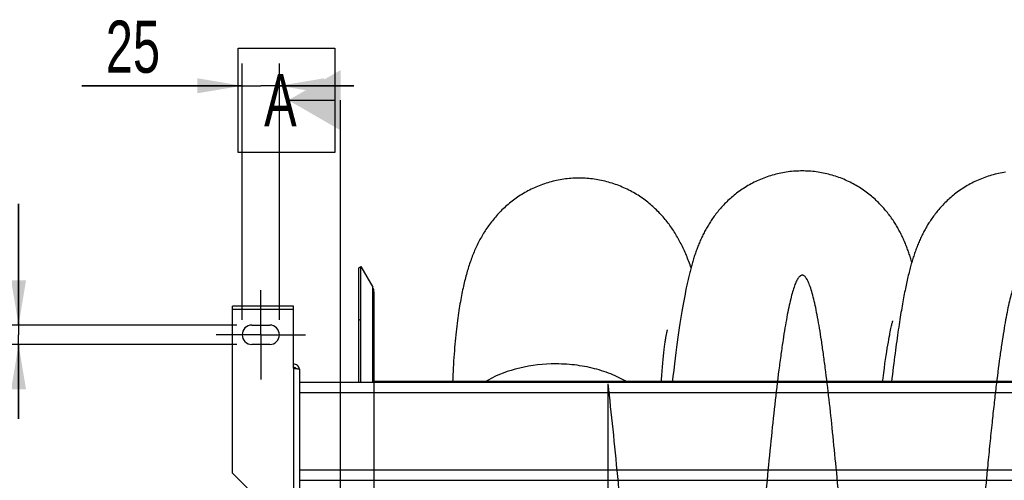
# Model space of a CAD drawing. Extents: x 0 to 420, y -81 to 390.
# Tile 5 of 18: x 142 to 208, y 106 to 137. Entities that reach past the tile are written whole.
import ezdxf

# ---------------------------------------------------------------- set-up
doc = ezdxf.new("R2010")
doc.units = 0
doc.header["$LTSCALE"] = 23.1
doc.linetypes.add('CENTER', pattern=[0.6, 0.375, -0.075, 0.075, -0.075])
doc.layers.get('0').update_dxf_attribs({"linetype": 'CONTINUOUS'})
for name, color, linetype in [('110528_DXF_CONTINUOUS_LINE', 7, 'CONTINUOUS'), ('110528_DXF_DIMENSION', 7, 'CONTINUOUS'), ('110534_DXF_AXIS', 7, 'CONTINUOUS'), ('110534_DXF_CONTINUOUS_LINE', 7, 'CONTINUOUS'), ('110591_DXF_CONTINUOUS_LINE', 7, 'CONTINUOUS'), ('110801_DXF_CONTINUOUS_LINE', 7, 'CONTINUOUS'), ('AG_HOSE_125_DXF_CONTINUOUS', 7, 'CONTINUOUS'), ('ASE_65_125-5_DXF_DIMENSION', 7, 'CONTINUOUS')]:
    doc.layers.add(name, color=color, linetype=linetype)
doc.styles.get("Standard").update_dxf_attribs({"font": 'txt', "width": 0.7})
doc.dimstyles.new('DIMSTYLE_3', dxfattribs={"dimtxt": 3.5, "dimasz": 3, "dimexe": 1.5, "dimexo": 1, "dimgap": 0.875, "dimtad": 1, "dimdec": 3, "dimlfac": 10, "dimtxsty": 'STANDARD', "dimblk": '_ARROW_FILLED', "dimblk1": '_ARROW_FILLED', "dimblk2": '_ARROW_FILLED', "dimcen": 0.09, "dimazin": 3, "dimtp": 0.2, "dimtm": 0.2, "dimtfac": 1, "dimtdec": 3, "dimtofl": 0, "dimtmove": 0, "dimatfit": 3, "dimtolj": 1})

# ---------------------------------------------------------------- blocks, each defined once
blk = doc.blocks.new('_ARROW_FILLED')
at = {"color": 0, "linetype": 'BYBLOCK'}
blk.add_solid([(0, 0), (-1, 0.167), (-1, -0.167)], dxfattribs=at)
blk = doc.blocks.new('*D3')
at = {"layer": 'ASE_65_125-5_DXF_DIMENSION', "color": 2, "linetype": 'CONTINUOUS'}
for p, q in [((156.467, 117.147), (156.467, 134.365)), ((158.967, 117.147), (158.967, 134.365)), ((156.467, 132.865), (145.71, 132.865)), ((145.71, 132.865), (157.717, 132.865)), ((163.967, 132.865), (157.717, 132.865)), ((158.967, 132.865), (163.967, 132.865))]:
    blk.add_line(p, q, dxfattribs=at)
at = {"layer": 'ASE_65_125-5_DXF_DIMENSION', "color": 2, "linetype": 'CONTINUOUS', "xscale": 3, "yscale": 3, "zscale": 3}
blk.add_blockref('_ARROW_FILLED', (156.467, 132.865), dxfattribs=at)
at = {"layer": 'ASE_65_125-5_DXF_DIMENSION', "color": 2, "linetype": 'CONTINUOUS', "xscale": 3, "yscale": 3, "zscale": 3, "rotation": 180}
blk.add_blockref('_ARROW_FILLED', (158.967, 132.865), dxfattribs=at)
at = {"layer": 'ASE_65_125-5_DXF_DIMENSION', "color": 2, "linetype": 'CONTINUOUS', "insert": (150.96, 137.24), "char_height": 3.5, "width": 7.875, "attachment_point": 3}
blk.add_mtext('25', dxfattribs=at)
blk = doc.blocks.new('*D4')
at = {"layer": 'ASE_65_125-5_DXF_DIMENSION', "color": 2, "linetype": 'CONTINUOUS'}
for p, q in [((141.467, 116.797), (141.467, 124.946)), ((141.467, 124.946), (141.467, 116.147)), ((156.117, 116.797), (139.967, 116.797)), ((141.467, 110.497), (141.467, 116.147)), ((156.117, 115.497), (139.967, 115.497)), ((141.467, 115.497), (141.467, 110.497))]:
    blk.add_line(p, q, dxfattribs=at)
at = {"layer": 'ASE_65_125-5_DXF_DIMENSION', "color": 2, "linetype": 'CONTINUOUS', "xscale": 3, "yscale": 3, "zscale": 3}
for p, rotation in [((141.467, 116.797), 270), ((141.467, 115.497), 90)]:
    blk.add_blockref('_ARROW_FILLED', p, dxfattribs=dict(at, rotation=rotation))
at = {"layer": 'ASE_65_125-5_DXF_DIMENSION', "color": 2, "linetype": 'CONTINUOUS', "insert": (137.092, 120.446), "char_height": 3.5, "width": 6.75, "attachment_point": 1, "rotation": 90}
blk.add_mtext('13', dxfattribs=at)

msp = doc.modelspace()

# ---------------------------------------------------------------- linework, layer by layer
at = {"layer": '110528_DXF_CONTINUOUS_LINE', "color": 7, "linetype": 'CONTINUOUS'}
for p, q in [((164.29894, 120.64691), (164.42885, 120.72191)), ((164.42885, 112.96909), (164.42885, 120.72191)), ((164.42885, 120.72191), (165.22788, 119.33794)), ((165.31497, 112.96909), (165.31497, 119.01294))]:
    msp.add_line(p, q, dxfattribs=at)
at = {"layer": '110528_DXF_CONTINUOUS_LINE', "color": 3, "linetype": 'CONTINUOUS'}
msp.add_line((164.29894, 112.96909), (164.29894, 120.64691), dxfattribs=at)
at = {"layer": '110528_DXF_CONTINUOUS_LINE', "color": 9, "linetype": 'CONTINUOUS'}
for p, q in [((165.22788, 112.96909), (165.22788, 119.33794)), ((164.29894, 117.13534), (164.42885, 117.20156))]:
    msp.add_line(p, q, dxfattribs=at)
at = {"layer": '110528_DXF_CONTINUOUS_LINE', "color": 7, "linetype": 'CONTINUOUS'}
msp.add_arc((164.66497, 119.01294), 0.65, 0, 30, dxfattribs=at)
at = {"layer": '110528_DXF_DIMENSION', "color": 2, "linetype": 'CONTINUOUS'}
for p, q in [((156.19222, 128.39634), (156.19222, 135.39634)), ((156.19222, 135.39634), (162.69222, 135.39634)), ((162.69222, 135.39634), (162.69222, 128.39634)), ((159.56722, 131.89634), (162.69222, 131.89634)), ((163.06722, 49.39749), (163.06722, 131.89634)), ((162.69222, 128.39634), (156.19222, 128.39634))]:
    msp.add_line(p, q, dxfattribs=at)
msp.add_solid([(163.06722, 133.91706), (163.06722, 129.87561), (159.56722, 131.89634)], dxfattribs=at)
at = {"layer": '110534_DXF_AXIS', "color": 7, "linetype": 'CENTER'}
for q in [(157.71722, 119.14692), (154.71721, 116.14691), (157.71722, 113.1469), (160.71723, 116.14691)]:
    msp.add_line((157.71722, 116.14691), q, dxfattribs=at)
at = {"layer": '110534_DXF_CONTINUOUS_LINE', "color": 3, "linetype": 'CONTINUOUS'}
for p, q in [((155.81722, 106.85222), (155.81722, 118.07358)), ((159.91722, 118.07357), (155.81722, 118.07357)), ((159.91722, 113.89917), (159.91722, 118.07358)), ((157.11722, 116.79691), (158.31722, 116.79691)), ((158.31722, 115.49691), (157.11722, 115.49691)), ((160.31722, 113.83896), (160.31722, 78.14691)), ((155.81722, 106.85222), (158.81722, 103.85222))]:
    msp.add_line(p, q, dxfattribs=at)
at = {"layer": '110534_DXF_CONTINUOUS_LINE', "color": 9, "linetype": 'CONTINUOUS'}
for p, q in [((155.81722, 117.87357), (159.91722, 117.87357)), ((159.91722, 113.89917), (159.91722, 103.65826))]:
    msp.add_line(p, q, dxfattribs=at)
at = {"layer": '110534_DXF_CONTINUOUS_LINE', "color": 3, "linetype": 'CONTINUOUS'}
for centre, radius, start, end in [((157.11722, 116.14691), 0.65, 90, 270), ((158.31722, 116.14691), 0.65, 270, 90), ((159.92577, 113.78158), 0.39145, 9.3446493, 10.1091505)]:
    msp.add_arc(centre, radius, start, end, dxfattribs=at)
for points, knots in [([(160.31114, 113.85029), (160.3031, 113.89543), (160.27061, 113.98376), (160.17938, 114.09097), (160.05677, 114.16098), (159.96351, 114.17716), (159.91722, 114.17716)], [0, 0, 0, 0, 0.24875061, 0.49833507, 0.74886161, 1, 1, 1, 1]), ([(159.91722, 113.89917), (159.96826, 113.89428), (160.04241, 113.88719), (160.13662, 113.87709), (160.19665, 113.8697), (160.24541, 113.86272), (160.28314, 113.85516), (160.30441, 113.84958), (160.31722, 113.84255), (160.31722, 113.83896)], [0, 0, 0, 0, 0.37771184, 0.54853637, 0.69852876, 0.82207755, 0.91471109, 0.97358369, 1, 1, 1, 1])]:
    msp.add_open_spline(points, degree=3, knots=knots, dxfattribs=at)
at = {"layer": '110534_DXF_CONTINUOUS_LINE', "color": 7, "linetype": 'CONTINUOUS'}
msp.add_open_spline([(159.91722, 113.97939), (159.9514, 113.97939), (160.02079, 113.96152), (160.07204, 113.91133), (160.08947, 113.88212)], degree=3, knots=[0, 0, 0, 0, 0.50119096, 1, 1, 1, 1], dxfattribs=at)
at = {"layer": '110591_DXF_CONTINUOUS_LINE', "color": 7, "linetype": 'CONTINUOUS'}
for p, q in [((170.58312, 113.01191), (165.31497, 113.01191)), ((185.33116, 113.01191), (184.59984, 113.01191)), ((200.04224, 113.01191), (199.4351, 113.01191))]:
    msp.add_line(p, q, dxfattribs=at)
at = {"layer": '110801_DXF_CONTINUOUS_LINE', "color": 7, "linetype": 'CONTINUOUS'}
for p, q in [((160.31722, 112.96909), (232.51722, 112.96909)), ((160.31722, 106.37877), (232.51722, 106.37877))]:
    msp.add_line(p, q, dxfattribs=at)
at = {"layer": '110801_DXF_CONTINUOUS_LINE', "color": 9, "linetype": 'CONTINUOUS'}
for p, q in [((160.31722, 112.26921), (232.51722, 112.26921)), ((160.31722, 107.07889), (232.51722, 107.07889))]:
    msp.add_line(p, q, dxfattribs=at)
at = {"layer": 'AG_HOSE_125_DXF_CONTINUOUS', "color": 7, "linetype": 'CONTINUOUS'}
for p, q in [((186.22186, 119.08632), (186.18061, 118.87635)), ((186.09806, 118.43583), (186.05653, 118.2038)), ((186.13938, 118.65972), (186.09806, 118.43583)), ((186.18061, 118.87635), (186.13938, 118.65972)), ((185.97263, 117.71346), (185.93014, 117.45412)), ((186.01473, 117.96317), (185.97263, 117.71346)), ((186.05653, 118.2038), (186.01473, 117.96317)), ((185.88719, 117.18436), (185.84373, 116.90361)), ((185.93014, 117.45412), (185.88719, 117.18436)), ((200.06816, 116.88257), (200.08179, 116.93755)), ((200.11764, 117.07133), (200.12118, 117.08331)), ((185.75514, 116.30705), (185.70996, 115.99035)), ((185.79972, 116.6113), (185.75514, 116.30705)), ((185.84373, 116.90361), (185.79972, 116.6113)), ((199.92573, 116.21707), (199.95108, 116.34615)), ((199.95108, 116.34615), (199.97476, 116.4628)), ((199.97476, 116.4628), (199.99678, 116.56787)), ((199.99678, 116.56787), (200.01714, 116.66182)), ((200.01714, 116.66182), (200.03581, 116.74516)), ((200.03581, 116.74516), (200.05281, 116.81855)), ((200.05281, 116.81855), (200.06816, 116.88257)), ((185.66412, 115.66051), (185.61758, 115.31681)), ((185.70996, 115.99035), (185.66412, 115.66051)), ((199.78915, 115.45395), (199.82269, 115.65142)), ((199.82269, 115.65142), (199.85449, 115.83277)), ((199.85449, 115.83277), (199.88439, 115.99785)), ((185.57025, 114.95833), (185.52197, 114.5834)), ((185.61758, 115.31681), (185.57025, 114.95833)), ((199.67892, 114.76155), (199.71722, 115.00948)), ((199.71722, 115.00948), (199.75396, 115.24004)), ((199.75396, 115.24004), (199.78915, 115.45395)), ((185.52197, 114.5834), (185.47253, 114.18999)), ((199.59784, 114.21182), (199.6391, 114.49574)), ((199.6391, 114.49574), (199.67892, 114.76155)), ((185.42184, 113.77657), (185.36971, 113.34099)), ((185.47253, 114.18999), (185.42184, 113.77657)), ((199.511, 113.58719), (199.55512, 113.90909)), ((199.55512, 113.90909), (199.59784, 114.21182)), ((185.36971, 113.34099), (185.32618, 112.96909)), ((199.42958, 112.96909), (199.46556, 113.24612)), ((199.46556, 113.24612), (199.511, 113.58719))]:
    msp.add_line(p, q, dxfattribs=at)
at = {"layer": 'AG_HOSE_125_DXF_CONTINUOUS', "color": 9, "linetype": 'CONTINUOUS'}
for p, q in [((165.31497, 68.14691), (165.31497, 113.01191)), ((227.31497, 113.01191), (165.31497, 113.01191)), ((181.01497, 90.64691), (181.01497, 112.85214))]:
    msp.add_line(p, q, dxfattribs=at)
at = {"layer": 'AG_HOSE_125_DXF_CONTINUOUS', "color": 7, "linetype": 'CONTINUOUS'}
for points in [[(194.04359, 127.14685), (193.93933, 127.14609), (193.81859, 127.14332), (193.69792, 127.13853), (193.57733, 127.1317), (193.45686, 127.12286), (193.33658, 127.11198), (193.21652, 127.0991), (193.0967, 127.0842), (192.9772, 127.06729), (192.85803, 127.04839), (192.73923, 127.0275), (192.62086, 127.00464), (192.50295, 126.97981), (192.38554, 126.95302), (192.26868, 126.9243), (192.1524, 126.89365), (192.03674, 126.86109), (191.92175, 126.82665), (191.80747, 126.79033), (191.69392, 126.75216), (191.58116, 126.71217), (191.46922, 126.67036), (191.35812, 126.62677), (191.24797, 126.58143), (191.13876, 126.53437), (191.03053, 126.48562), (190.92338, 126.43522), (190.81734, 126.38322), (190.71241, 126.32963), (190.60869, 126.27453), (190.5062, 126.21794), (190.40496, 126.1599), (190.30505, 126.10049), (190.20649, 126.03973), (190.10929, 125.97767), (190.01358, 125.91442), (189.91935, 125.85001), (189.82661, 125.78449), (189.73548, 125.71797), (189.64596, 125.65051), (189.55804, 125.58215), (189.47177, 125.51296), (189.38717, 125.44301), (189.3042, 125.37233), (189.22287, 125.30097), (189.14317, 125.22896), (189.06507, 125.15635), (188.9886, 125.08319), (188.9137, 125.0095), (188.84039, 124.93533), (188.76873, 124.86081), (188.69869, 124.78596), (188.63025, 124.71083), (188.5635, 124.63557), (188.4984, 124.56021), (188.43494, 124.4848), (188.37315, 124.40946), (188.31305, 124.33427), (188.25456, 124.25923), (188.19765, 124.18436), (188.1423, 124.10973), (188.08846, 124.03533), (188.03602, 123.96106), (187.98493, 123.88696), (187.93518, 123.81305), (187.88664, 123.73921), (187.83929, 123.66545), (187.7931, 123.59179), (187.74798, 123.51812), (187.70389, 123.44446), (187.66082, 123.3708), (187.61869, 123.29707), (187.57747, 123.22325), (187.53715, 123.14935), (187.49765, 123.07529), (187.45896, 123.00105), (187.42106, 122.92663), (187.3839, 122.852), (187.34747, 122.77712), (187.31174, 122.70199), (187.27674, 122.6267), (187.24244, 122.55121), (187.20883, 122.47552), (187.17591, 122.39968), (187.14365, 122.3237), (187.11205, 122.24754), (187.08109, 122.17124), (187.05076, 122.09482), (187.02103, 122.01822), (186.99188, 121.94145), (186.9633, 121.86451), (186.93526, 121.78735), (186.90771, 121.70992), (186.88064, 121.63216), (186.85403, 121.55407), (186.82785, 121.47562), (186.8021, 121.39678), (186.77674, 121.31753), (186.75176, 121.23782), (186.72715, 121.15764), (186.70287, 121.07695), (186.67892, 120.99571), (186.65528, 120.91389), (186.63193, 120.83147), (186.60884, 120.74835), (186.58599, 120.6645), (186.56338, 120.57989), (186.54098, 120.49443), (186.51876, 120.40807), (186.49672, 120.32078), (186.47485, 120.23256), (186.45315, 120.14337), (186.43161, 120.05318), (186.4102, 119.96194), (186.38893, 119.86966), (186.36778, 119.77627), (186.34672, 119.68167), (186.32574, 119.58578), (186.30484, 119.48862), (186.284, 119.39012), (186.26324, 119.29028), (186.22186, 119.08632)], [(201.39909, 121.02654), (201.38428, 121.07679), (201.35929, 121.15982), (201.33399, 121.24216), (201.30835, 121.32387), (201.28235, 121.40497), (201.25598, 121.48546), (201.22924, 121.56537), (201.2021, 121.64474), (201.17454, 121.72362), (201.14654, 121.80202), (201.11807, 121.88), (201.08909, 121.95766), (201.05956, 122.03507), (201.02947, 122.11221), (200.99876, 122.18919), (200.96741, 122.26602), (200.9354, 122.34272), (200.9027, 122.41933), (200.86925, 122.4959), (200.83506, 122.57242), (200.80012, 122.6488), (200.76442, 122.7251), (200.72792, 122.80129), (200.69069, 122.87724), (200.65269, 122.95298), (200.6139, 123.0285), (200.5744, 123.10365), (200.53418, 123.1784), (200.49321, 123.25281), (200.4515, 123.32682), (200.40908, 123.40036), (200.3659, 123.47353), (200.32184, 123.5465), (200.27687, 123.61926), (200.23098, 123.69182), (200.18399, 123.76442), (200.13589, 123.83704), (200.08663, 123.90967), (200.03599, 123.98259), (199.98393, 124.05582), (199.93043, 124.12928), (199.87533, 124.2031), (199.81855, 124.27735), (199.76011, 124.35189), (199.70001, 124.42663), (199.63823, 124.50154), (199.57474, 124.57656), (199.50961, 124.65154), (199.44281, 124.72643), (199.37432, 124.80121), (199.30423, 124.87571), (199.23252, 124.94988), (199.15915, 125.02371), (199.0842, 125.09707), (199.00765, 125.16991), (198.92948, 125.24221), (198.84969, 125.31392), (198.76826, 125.38499), (198.68518, 125.4554), (198.6005, 125.52504), (198.5142, 125.59389), (198.42627, 125.66191), (198.33681, 125.72897), (198.2458, 125.79505), (198.15326, 125.8601), (198.05926, 125.92402), (197.96382, 125.98677), (197.86693, 126.04833), (197.76869, 126.1086), (197.6691, 126.16754), (197.56818, 126.22512), (197.46603, 126.28126), (197.36265, 126.33593), (197.25807, 126.3891), (197.15238, 126.44069), (197.04559, 126.4907), (196.93774, 126.53907), (196.8289, 126.58577), (196.71913, 126.63075), (196.60842, 126.67401), (196.49688, 126.71549), (196.38453, 126.75517), (196.2714, 126.79305), (196.15755, 126.82908), (196.04301, 126.86325), (195.92781, 126.89555), (195.81201, 126.92595), (195.69563, 126.95445), (195.57872, 126.98102), (195.46133, 127.00565), (195.34349, 127.02833), (195.22523, 127.04905), (195.10661, 127.0678), (194.98765, 127.08457), (194.86839, 127.09936), (194.74887, 127.11216), (194.62914, 127.12295), (194.50922, 127.13175), (194.38915, 127.13853), (194.26899, 127.14331), (194.14874, 127.14608), (194.04359, 127.14685)], [(207.68866, 127.06724), (207.56955, 127.04835), (207.45081, 127.02748), (207.3325, 127.00464), (207.21465, 126.97984), (207.09729, 126.95308), (206.98049, 126.92438), (206.86427, 126.89377), (206.74867, 126.86124), (206.63374, 126.82683), (206.51951, 126.79055), (206.406, 126.75242), (206.2933, 126.71246), (206.18144, 126.67071), (206.07042, 126.62717), (205.96035, 126.5819), (205.85124, 126.53491), (205.74311, 126.48623), (205.63604, 126.4359), (205.53005, 126.38396), (205.42516, 126.33043), (205.32148, 126.27538), (205.21902, 126.21885), (205.11779, 126.16085), (205.0179, 126.10149), (204.91937, 126.0408), (204.82221, 125.9788), (204.72651, 125.9156), (204.63227, 125.85124), (204.53951, 125.78574), (204.4483, 125.71921), (204.35862, 125.65167), (204.27049, 125.58318), (204.18396, 125.51382), (204.09902, 125.44362), (204.01568, 125.37263), (203.93403, 125.301), (203.85408, 125.22876), (203.77579, 125.15597), (203.69928, 125.08277), (203.62456, 125.00924), (203.55156, 124.93539), (203.48028, 124.86128), (203.41072, 124.78696), (203.34282, 124.71246), (203.27654, 124.63778), (203.21187, 124.56298), (203.14877, 124.48808), (203.0872, 124.41309), (203.02712, 124.33802), (202.96852, 124.26292), (202.91138, 124.18786), (202.85569, 124.11284), (202.80142, 124.0379), (202.74856, 123.96312), (202.69711, 123.88854), (202.64702, 123.81415), (202.59827, 123.74001), (202.55086, 123.66618), (202.50473, 123.59263), (202.45972, 123.51919), (202.41583, 123.44588), (202.37301, 123.37269), (202.33111, 123.29942), (202.2901, 123.22603), (202.24997, 123.15255), (202.21059, 123.07879), (202.17194, 123.0047), (202.134, 122.93032), (202.09673, 122.85554), (202.06009, 122.78031), (202.02408, 122.70466), (201.98872, 122.62864), (201.95399, 122.55223), (201.91987, 122.47541), (201.88635, 122.3982), (201.85342, 122.32056), (201.82105, 122.24249), (201.78924, 122.16397), (201.75797, 122.08499), (201.72722, 122.00551), (201.69697, 121.92552), (201.66721, 121.845), (201.63791, 121.7639), (201.60906, 121.68221), (201.58064, 121.5999), (201.55263, 121.51692), (201.52498, 121.43317), (201.4977, 121.34864), (201.47075, 121.26326), (201.44407, 121.17685), (201.41765, 121.08936), (201.39147, 121.00076), (201.36549, 120.91087), (201.33969, 120.81961), (201.31406, 120.72695), (201.28859, 120.63288), (201.26328, 120.53735), (201.23811, 120.44028), (201.21306, 120.34159), (201.18811, 120.2412), (201.16324, 120.13906), (201.13847, 120.03511), (201.11376, 119.92929), (201.08911, 119.82154), (201.06453, 119.71185), (201.04, 119.60019), (201.01552, 119.48648), (200.99106, 119.37062), (200.96662, 119.25259), (200.9422, 119.13229), (200.91775, 119.00959), (200.89328, 118.88437), (200.86877, 118.75663), (200.84425, 118.62636), (200.8197, 118.49353), (200.79511, 118.35804), (200.77047, 118.21983), (200.7458, 118.07891), (200.72106, 117.93515), (200.69621, 117.7882), (200.67124, 117.63796), (200.64614, 117.4844), (200.6209, 117.32724), (200.5955, 117.16646), (200.56993, 117.00194), (200.54415, 116.83329), (200.51815, 116.66039), (200.49192, 116.4832), (200.46544, 116.30142), (200.4387, 116.11488), (200.4117, 115.92355), (200.38443, 115.72735), (200.3569, 115.52616), (200.3291, 115.3199), (200.30104, 115.10857), (200.27273, 114.89204), (200.24415, 114.67026), (200.21532, 114.44328), (200.18623, 114.21086), (200.15689, 113.97308), (200.12737, 113.73053), (200.09766, 113.48294), (200.06777, 113.23047), (200.03786, 112.97441), (200.03724, 112.96909)], [(179.11727, 126.66532), (179.01224, 126.66509), (178.89036, 126.66293), (178.76854, 126.65874), (178.64682, 126.6525), (178.52522, 126.64424), (178.4038, 126.63394), (178.28259, 126.62163), (178.16162, 126.60729), (178.04096, 126.59094), (177.92062, 126.57259), (177.80064, 126.55225), (177.68109, 126.52991), (177.56197, 126.50561), (177.44334, 126.47933), (177.32524, 126.45112), (177.20771, 126.42096), (177.09079, 126.38889), (176.97453, 126.35492), (176.85895, 126.31907), (176.7441, 126.28136), (176.63004, 126.24181), (176.51678, 126.20044), (176.40437, 126.15728), (176.29288, 126.11237), (176.18234, 126.06573), (176.07278, 126.01738), (175.96427, 125.96739), (175.85684, 125.91576), (175.7505, 125.86254), (175.64534, 125.80778), (175.54137, 125.7515), (175.4386, 125.69375), (175.33711, 125.63457), (175.23691, 125.57401), (175.138, 125.51209), (175.04045, 125.44888), (174.94427, 125.38442), (174.84947, 125.31874), (174.75608, 125.2519), (174.66411, 125.18393), (174.57357, 125.11486), (174.48447, 125.04475), (174.39681, 124.97363), (174.31059, 124.90153), (174.22583, 124.8285), (174.14253, 124.75457), (174.06068, 124.67978), (173.98029, 124.60418), (173.90139, 124.52782), (173.82395, 124.45071), (173.74792, 124.37285), (173.6733, 124.29427), (173.60008, 124.21499), (173.52819, 124.13499), (173.45759, 124.05423), (173.38832, 123.97279), (173.32043, 123.89078), (173.25393, 123.80824), (173.18879, 123.72517), (173.12509, 123.64174), (173.06283, 123.55797), (173.00197, 123.47389), (172.94254, 123.38956), (172.88451, 123.30504), (172.82786, 123.22031), (172.77257, 123.13543), (172.71866, 123.05049), (172.66606, 122.96542), (172.61461, 122.88004), (172.56434, 122.79441), (172.51517, 122.70848), (172.46688, 122.62185), (172.41942, 122.53447), (172.3728, 122.44637), (172.3269, 122.35731), (172.28164, 122.26713), (172.23708, 122.17593), (172.1933, 122.08388), (172.15028, 121.99094), (172.10802, 121.8971), (172.0666, 121.80257), (172.02602, 121.70736), (171.98624, 121.61142), (171.9473, 121.51488), (171.9092, 121.41774), (171.87189, 121.31993), (171.83539, 121.22154), (171.79969, 121.12258), (171.76474, 121.02297), (171.73051, 120.92264), (171.69698, 120.82157), (171.66412, 120.71971), (171.63189, 120.61695), (171.60027, 120.51328), (171.56924, 120.40863), (171.53876, 120.30285), (171.50881, 120.1959), (171.47937, 120.08774), (171.4504, 119.97814), (171.42187, 119.86707), (171.39377, 119.75447), (171.36608, 119.64012), (171.33877, 119.52403), (171.31185, 119.40608), (171.28522, 119.28587), (171.25889, 119.16334), (171.23287, 119.03841), (171.20708, 118.91071), (171.18155, 118.78013), (171.15626, 118.64661), (171.1312, 118.50979), (171.10635, 118.36957), (171.08174, 118.22584), (171.05732, 118.07818), (171.03311, 117.92652), (171.00912, 117.77068), (170.98528, 117.60997), (170.96158, 117.44401), (170.93808, 117.27288), (170.91484, 117.09655), (170.89184, 116.91459), (170.86915, 116.72712), (170.84691, 116.53503), (170.82515, 116.33825), (170.80388, 116.1366), (170.7832, 115.93091), (170.76314, 115.72104), (170.7437, 115.50699), (170.72502, 115.28981), (170.70709, 115.06961), (170.68991, 114.84624), (170.67355, 114.62047), (170.65801, 114.39246), (170.64326, 114.16207), (170.62932, 113.92969), (170.6162, 113.69529), (170.6039, 113.45898), (170.59244, 113.22138), (170.58126, 112.96909)], [(186.5832, 120.65407), (186.5557, 120.73414), (186.51731, 120.8431), (186.47835, 120.95098), (186.43879, 121.05774), (186.39862, 121.16346), (186.35781, 121.26817), (186.31639, 121.37177), (186.27431, 121.47434), (186.23157, 121.57591), (186.1882, 121.67637), (186.14418, 121.77574), (186.09949, 121.87409), (186.05415, 121.97133), (186.00815, 122.0675), (185.96147, 122.16266), (185.91411, 122.25674), (185.86608, 122.34978), (185.81734, 122.44182), (185.76793, 122.5328), (185.71788, 122.62269), (185.66711, 122.71158), (185.61557, 122.79962), (185.56325, 122.88677), (185.51011, 122.97311), (185.45598, 123.05888), (185.40086, 123.14409), (185.3447, 123.22875), (185.28733, 123.3131), (185.22866, 123.39721), (185.16872, 123.48099), (185.10747, 123.56445), (185.04485, 123.6476), (184.98088, 123.73039), (184.91559, 123.81271), (184.84898, 123.89455), (184.781, 123.97588), (184.71169, 124.05665), (184.64102, 124.13685), (184.56897, 124.21644), (184.49555, 124.29538), (184.42076, 124.37365), (184.34456, 124.45122), (184.26697, 124.52805), (184.18798, 124.60412), (184.10757, 124.6794), (184.02573, 124.75388), (183.94244, 124.82751), (183.8577, 124.90028), (183.77148, 124.97216), (183.68378, 125.04312), (183.59458, 125.11313), (183.50387, 125.18217), (183.41161, 125.25022), (183.31782, 125.31722), (183.22253, 125.38312), (183.12571, 125.44789), (183.0274, 125.51148), (182.92768, 125.57379), (182.82656, 125.63479), (182.72405, 125.69443), (182.62026, 125.75262), (182.5152, 125.80934), (182.40889, 125.86454), (182.30141, 125.91817), (182.19278, 125.97019), (182.08302, 126.02057), (181.9722, 126.06926), (181.86035, 126.11623), (181.74748, 126.16145), (181.63368, 126.20489), (181.51898, 126.24651), (181.40339, 126.28629), (181.287, 126.32419), (181.16984, 126.3602), (181.05192, 126.3943), (180.93334, 126.42644), (180.81412, 126.45662), (180.69429, 126.48483), (180.57392, 126.51103), (180.45306, 126.53522), (180.33172, 126.55738), (180.20997, 126.5775), (180.08784, 126.59557), (179.96536, 126.61158), (179.84258, 126.62552), (179.71954, 126.63739), (179.59627, 126.64717), (179.47283, 126.65487), (179.34925, 126.66047), (179.22556, 126.66398), (179.11727, 126.66532)], [(200.08179, 116.93755), (200.09362, 116.98359), (200.09883, 117.00337), (200.10357, 117.02103), (200.10783, 117.03661), (200.1116, 117.05016), (200.11487, 117.06172), (200.11764, 117.07133)], [(184.59748, 112.96909), (184.60299, 113.06917), (184.6117, 113.21823), (184.62075, 113.36462), (184.63015, 113.50838), (184.63987, 113.64945), (184.64991, 113.78791), (184.66025, 113.92367), (184.67086, 114.05645), (184.68173, 114.18635), (184.69284, 114.31325), (184.70414, 114.43668), (184.7156, 114.55658), (184.72722, 114.67302), (184.73893, 114.78567), (184.75072, 114.89458), (184.76258, 114.99978), (184.77442, 115.10091), (184.78623, 115.19806), (184.79799, 115.29127), (184.80962, 115.38023), (184.82108, 115.4649), (184.83238, 115.54547), (184.84347, 115.62196), (184.85432, 115.69437), (184.86492, 115.76285), (184.87528, 115.82764), (184.88536, 115.88884), (184.89516, 115.94651), (184.90466, 116.00074), (184.91382, 116.05157), (184.92264, 116.09912), (184.93111, 116.14351), (184.93921, 116.1848), (184.94692, 116.22307), (184.95424, 116.25842), (184.96115, 116.29088), (184.96763, 116.32053), (184.97368, 116.3475), (184.97929, 116.37187), (184.98445, 116.39367), (184.98912, 116.41296), (184.99332, 116.42981), (184.997, 116.44425), (185.00015, 116.45628), (185.00275, 116.46596), (185.00477, 116.47331), (185.0062, 116.47837), (185.007, 116.48116), (185.00719, 116.4818)], [(199.88439, 115.99785), (199.91242, 116.14766), (199.92573, 116.21707)]]:
    msp.add_lwpolyline(points, dxfattribs=at)
at = {"layer": 'AG_HOSE_125_DXF_CONTINUOUS', "color": 9, "linetype": 'CONTINUOUS'}
msp.add_open_spline([(214.11497, 71.22584), (213.97062, 72.59485), (213.67662, 75.61822), (213.25654, 80.41861), (212.8135, 85.83613), (212.44304, 90.51682), (212.13988, 94.32888), (211.91571, 97.11491), (211.6857, 99.91252), (211.44955, 102.691), (211.21349, 105.34565), (210.97181, 107.9111), (210.72421, 110.34934), (210.48041, 112.52833), (210.24872, 114.37607), (210.0276, 115.93142), (209.83229, 117.10719), (209.66651, 117.94941), (209.54879, 118.47811), (209.43131, 118.93538), (209.31424, 119.32034), (209.19766, 119.63223), (209.09404, 119.8466), (209.00654, 119.98001), (208.94243, 120.05566), (208.87766, 120.1098), (208.81131, 120.142), (208.74321, 120.15037), (208.67554, 120.13384), (208.60981, 120.09417), (208.54743, 120.03477), (208.48704, 119.95753), (208.40264, 119.82272), (208.30026, 119.60478), (208.18358, 119.28574), (208.06237, 118.87985), (207.93786, 118.38346), (207.81044, 117.79364), (207.68276, 117.12209), (207.55489, 116.3707), (207.42692, 115.54164), (207.24957, 114.28932), (207.0782, 112.9261), (206.90874, 111.45512), (206.77133, 110.19232), (206.63023, 108.82545), (206.45913, 107.08595), (206.26379, 104.98975), (206.03923, 102.45227), (205.80873, 99.73382), (205.4908, 95.85977), (205.08651, 90.77029), (204.68301, 85.68004), (204.35149, 81.63743), (204.1092, 78.77692), (203.86076, 75.97494), (203.6056, 73.2708), (203.35075, 70.77621), (203.09064, 68.47011), (202.86208, 66.68398), (202.66921, 65.36732), (202.53659, 64.54683), (202.41062, 63.84593), (202.2927, 63.25794), (202.17502, 62.74022), (202.0551, 62.28464), (201.94887, 61.94684), (201.85876, 61.71015), (201.79484, 61.56388), (201.73097, 61.43931), (201.66711, 61.33645), (201.60312, 61.2552), (201.53861, 61.1955), (201.47273, 61.15759), (201.40492, 61.14307), (201.33689, 61.15352), (201.27071, 61.18764), (201.20603, 61.2436), (201.14197, 61.32107), (201.07809, 61.42014), (201.01206, 61.54509), (200.94433, 61.6975), (200.84639, 61.95391), (200.72679, 62.33906), (200.58942, 62.87745), (200.45589, 63.4941), (200.32533, 64.18216), (200.19749, 64.93476), (200.06948, 65.76489), (199.88359, 67.07888), (199.64981, 68.95515), (199.37457, 71.46024), (199.09888, 74.23677), (198.87045, 76.72475), (198.68411, 78.84773), (198.5353, 80.58961), (198.38251, 82.42055), (198.20463, 84.59385), (198.00644, 87.05845), (197.78202, 89.88106), (197.55171, 92.78587), (197.31539, 95.74483), (197.07909, 98.65137), (196.83673, 101.54923), (196.58818, 104.40049), (196.33879, 107.10233), (196.09583, 109.55348), (195.85493, 111.78836), (195.64418, 113.54721), (195.4673, 114.87087), (195.33925, 115.75649), (195.21128, 116.56629), (195.08345, 117.29789), (194.95585, 117.94918), (194.82578, 118.5306), (194.69293, 119.03549), (194.57324, 119.40641), (194.47511, 119.65119), (194.40597, 119.79825), (194.33689, 119.91986), (194.27032, 120.01252), (194.20663, 120.07857), (194.14656, 120.1216), (194.08517, 120.14556), (194.02272, 120.14905), (193.96086, 120.13174), (193.90041, 120.09495), (193.84088, 120.0396), (193.7797, 119.96323), (193.71711, 119.86423), (193.62594, 119.6888), (193.51525, 119.41266), (193.38879, 119.01476), (193.26185, 118.53174), (193.13454, 117.96485), (193.00695, 117.31564), (192.87913, 116.58609), (192.7471, 115.75264), (192.61158, 114.81344), (192.41964, 113.36575), (192.19139, 111.43168), (191.93077, 108.96562), (191.66782, 106.25368), (191.39792, 103.26347), (191.12135, 100.02437), (190.84466, 96.65256), (190.5641, 93.14887), (190.27205, 89.46326), (189.99335, 85.96254), (189.73098, 82.73288), (189.48861, 79.83185), (189.24005, 76.97636), (188.98479, 74.20571), (188.72979, 71.63335), (188.46939, 69.23632), (188.24099, 67.36628), (188.04866, 65.97547), (187.91318, 65.08041), (187.7812, 64.29143), (187.65348, 63.60642), (187.52604, 63.00284), (187.3962, 62.47152), (187.28116, 62.07735), (187.18349, 61.80103), (187.11428, 61.63052), (187.04515, 61.48544), (186.97607, 61.3658), (186.90689, 61.27148), (186.83715, 61.20234), (186.76572, 61.15858), (186.69159, 61.14235), (186.61732, 61.156), (186.54568, 61.19733), (186.47583, 61.26396), (186.4066, 61.35568), (186.3375, 61.4727), (186.26724, 61.61753), (186.19607, 61.79106), (186.12407, 61.99391), (186.05199, 62.22412), (185.97755, 62.48973), (185.90112, 62.79214), (185.82291, 63.13265), (185.74465, 63.50407), (185.64752, 64.00282), (185.53401, 64.64529), (185.35568, 65.76299), (185.18481, 66.99583), (185.01619, 68.34083), (184.87881, 69.5119), (184.73773, 70.79027), (184.5972, 72.13714), (184.46026, 73.51351), (184.27103, 75.49447), (184.03088, 78.15913), (183.73496, 81.63555), (183.44721, 85.15961), (183.15898, 88.76932), (182.87852, 92.30969), (182.58308, 96.01335), (182.28769, 99.63176), (181.98449, 103.1951), (181.68271, 106.53813), (181.36561, 109.76533), (181.13728, 111.83755), (181.01497, 112.85214)], degree=3, knots=[0, 0, 0, 0, 0.01469344, 0.03242186, 0.05143361, 0.07271145, 0.08253859, 0.09225099, 0.10254497, 0.11250025, 0.1220146, 0.1309918, 0.14000423, 0.14817323, 0.15439435, 0.15988029, 0.16494087, 0.16711365, 0.16904173, 0.17072148, 0.17215192, 0.17333427, 0.17427341, 0.17468524, 0.17503424, 0.17532824, 0.17558028, 0.17581071, 0.17604561, 0.17630977, 0.17662112, 0.17696012, 0.17735391, 0.17831655, 0.17952286, 0.1809778, 0.18283583, 0.18498405, 0.18741776, 0.19013157, 0.19311911, 0.19637145, 0.20363155, 0.20778348, 0.21217608, 0.21718986, 0.22245052, 0.23083261, 0.23966103, 0.24964071, 0.2599526, 0.28115064, 0.30413556, 0.31445512, 0.32444518, 0.33477714, 0.34447993, 0.3534365, 0.36154197, 0.36925024, 0.37265527, 0.37574517, 0.37812121, 0.38025599, 0.38214572, 0.38378721, 0.38528348, 0.38592246, 0.38648967, 0.38698653, 0.38741538, 0.3877801, 0.38808729, 0.38834835, 0.38858187, 0.38881315, 0.38906807, 0.38936632, 0.38972035, 0.3901376, 0.39062254, 0.39122741, 0.39191668, 0.39355118, 0.39552829, 0.39784616, 0.40028448, 0.40300293, 0.40599391, 0.40924954, 0.41716742, 0.42617435, 0.43614858, 0.44694863, 0.45284193, 0.45889587, 0.4656087, 0.47245285, 0.48217061, 0.49200013, 0.50267574, 0.51327314, 0.52368383, 0.53380176, 0.54431215, 0.5542327, 0.56276292, 0.57060302, 0.57822512, 0.58166991, 0.58485676, 0.58777605, 0.59042048, 0.59278358, 0.59485935, 0.59677863, 0.5983547, 0.59901528, 0.5995923, 0.60008796, 0.60050617, 0.60080666, 0.60106358, 0.60128905, 0.60150065, 0.60171931, 0.60196413, 0.602249, 0.60258283, 0.60300601, 0.60349713, 0.60469127, 0.60617524, 0.60795177, 0.61002015, 0.6123759, 0.61501312, 0.61792545, 0.62138247, 0.62514151, 0.63351258, 0.64216859, 0.65160977, 0.66259466, 0.67421487, 0.68630878, 0.69870543, 0.71173205, 0.72577126, 0.73618943, 0.7463182, 0.75684395, 0.76678334, 0.77601647, 0.78443494, 0.79251876, 0.79612391, 0.79942101, 0.80218097, 0.80466188, 0.80685808, 0.80876453, 0.8104991, 0.81123788, 0.81189186, 0.81246241, 0.81295192, 0.81336451, 0.81370748, 0.81399411, 0.8142472, 0.81449878, 0.81478121, 0.81511792, 0.81552292, 0.81600416, 0.81656632, 0.81723972, 0.8180051, 0.81886315, 0.8198141, 0.820949, 0.82219222, 0.82354298, 0.82500033, 0.82761554, 0.83050626, 0.83708085, 0.84089899, 0.84497489, 0.84966611, 0.85462673, 0.859429, 0.86442962, 0.87586715, 0.88798603, 0.90167004, 0.91360723, 0.92663772, 0.93957743, 0.9532647, 0.96538811, 0.97774894, 0.98909216, 1, 1, 1, 1], dxfattribs=at)
at = {"layer": 'AG_HOSE_125_DXF_CONTINUOUS', "color": 7, "linetype": 'CONTINUOUS'}
for points, knots in [([(177.20207, 114.18871), (176.39095, 114.1653), (174.83168, 113.94761), (173.36296, 113.35695), (172.72291, 112.96918)], [0, 0, 0, 0, 0.5202301, 1, 1, 1, 1]), ([(182.30702, 112.96918), (181.9548, 113.18257), (181.18662, 113.55706), (179.9351, 113.94631), (178.59023, 114.16966), (177.66663, 114.20212), (177.20207, 114.18871)], [0, 0, 0, 0, 0.23250587, 0.47990959, 0.73761268, 1, 1, 1, 1])]:
    msp.add_open_spline(points, degree=3, knots=knots, dxfattribs=at)

# ---------------------------------------------------------------- texts
at = {"layer": '110528_DXF_DIMENSION', "color": 2, "linetype": 'CONTINUOUS', "insert": (157.94222, 133.64634), "char_height": 3.5, "width": 4.5, "attachment_point": 1}
msp.add_mtext('A', dxfattribs=at)

# ---------------------------------------------------------------- dimensions: what is measured, and where the dimension line sits
at = {"layer": 'ASE_65_125-5_DXF_DIMENSION', "color": 2, "linetype": 'CONTINUOUS'}
dim = msp.add_linear_dim(base=(158.96722, 132.8653), p1=(156.46722, 116.14691), p2=(158.96722, 116.14691), dimstyle='DIMSTYLE_3', dxfattribs=at)
dim.commit()
dim.dimension.update_dxf_attribs({"geometry": '*D3', "text_midpoint": (147.83457, 132.8653), "dimtype": 160})
dim = msp.add_linear_dim(base=(141.46722, 115.49691), p1=(157.11722, 116.79691), p2=(157.11722, 115.49691), angle=270, dimstyle='DIMSTYLE_3', dxfattribs=at)
dim.commit()
dim.dimension.update_dxf_attribs({"geometry": '*D4', "text_midpoint": (141.46722, 122.19608), "dimtype": 160})

doc.saveas('drawing.dxf')
